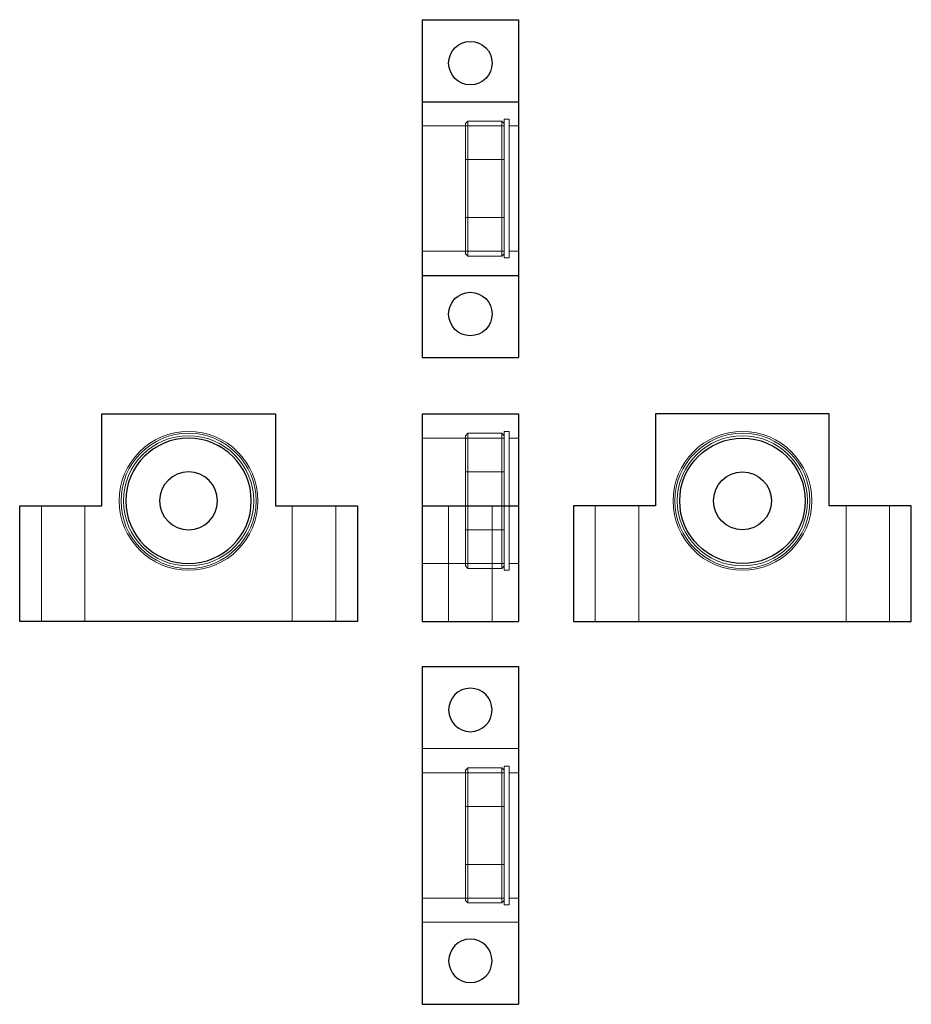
# Model space of a CAD drawing. Header units: millimetres. Extents: x 7554 to 7738, y 7763 to 7967.
import ezdxf
from ezdxf.lldxf.tags import DXFTag

# ---------------------------------------------------------------- set-up
doc = ezdxf.new("R2010")
doc.units = ezdxf.units.MM
doc.layers.add('1', color=7, linetype='CONTINUOUS', true_color=0xffffff)
tags = doc.linetypes.add('DASHED', pattern=[25.72, 12.86, -12.86]).pattern_tags.tags
tags[6:7] = [DXFTag(74, 4), DXFTag(75, 0), DXFTag(340, '0'), DXFTag(46, 0.0), DXFTag(50, 0.0), DXFTag(44, 0.0), DXFTag(45, 0.0)]
tags[4:5] = [DXFTag(74, 4), DXFTag(75, 0), DXFTag(340, '0'), DXFTag(46, 0.0), DXFTag(50, 0.0), DXFTag(44, 0.0), DXFTag(45, 0.0)]

msp = doc.modelspace()

# ---------------------------------------------------------------- linework, layer by layer
at = {"layer": '1', "color": 7, "linetype": 'Continuous'}
for p, q in [((7637.08, 7967.03), (7637.08, 7950.03)), ((7637.08, 7967.03), (7657.08, 7967.03)), ((7657.08, 7967.03), (7657.08, 7950.03)), ((7637.08, 7950.03), (7637.08, 7914.03)), ((7637.08, 7950.03), (7657.08, 7950.03)), ((7657.08, 7950.03), (7657.08, 7914.03)), ((7637.08, 7914.03), (7657.08, 7914.03)), ((7637.08, 7914.03), (7637.08, 7897.03)), ((7657.08, 7914.03), (7657.08, 7897.03)), ((7637.08, 7897.03), (7657.08, 7897.03)), ((7570.68, 7885.31), (7606.68, 7885.31)), ((7570.68, 7866.31), (7570.68, 7885.31)), ((7606.68, 7885.31), (7606.68, 7866.31)), ((7637.08, 7885.31), (7657.08, 7885.31)), ((7637.08, 7885.31), (7637.08, 7866.31)), ((7657.08, 7885.31), (7657.08, 7866.31)), ((7685.47, 7885.31), (7685.47, 7866.31)), ((7721.47, 7885.31), (7685.47, 7885.31)), ((7721.47, 7866.31), (7721.47, 7885.31)), ((7553.68, 7866.31), (7570.68, 7866.31)), ((7553.68, 7842.31), (7553.68, 7866.31)), ((7606.68, 7866.31), (7623.68, 7866.31)), ((7623.68, 7866.31), (7623.68, 7842.31)), ((7637.08, 7866.31), (7657.08, 7866.31)), ((7637.08, 7866.31), (7637.08, 7842.31)), ((7657.08, 7866.31), (7657.08, 7842.31)), ((7668.47, 7866.31), (7668.47, 7842.31)), ((7685.47, 7866.31), (7668.47, 7866.31)), ((7738.47, 7866.31), (7721.47, 7866.31)), ((7738.47, 7842.31), (7738.47, 7866.31)), ((7623.68, 7842.31), (7553.68, 7842.31)), ((7637.08, 7842.31), (7657.08, 7842.31)), ((7668.47, 7842.31), (7738.47, 7842.31)), ((7637.08, 7832.97), (7657.08, 7832.97)), ((7637.08, 7832.97), (7637.08, 7762.97)), ((7657.08, 7832.97), (7657.08, 7762.97)), ((7637.08, 7762.97), (7657.08, 7762.97))]:
    msp.add_line(p, q, dxfattribs=at)
at = {"layer": '1', "color": 8, "linetype": 'DASHED', "lineweight": 5}
for p, q in [((7655.15, 7946.41), (7654.08, 7946.41)), ((7654.08, 7946.41), (7654.08, 7932.03)), ((7655.15, 7946.41), (7655.15, 7932.03)), ((7654.08, 7945.03), (7637.08, 7945.03)), ((7646.58, 7946.03), (7646.08, 7945.53)), ((7646.08, 7932.03), (7646.08, 7945.53)), ((7653.58, 7946.03), (7646.58, 7946.03)), ((7646.58, 7946.03), (7646.58, 7918.03)), ((7654.08, 7945.53), (7653.58, 7946.03)), ((7653.58, 7932.03), (7653.58, 7946.03)), ((7657.08, 7945.03), (7655.15, 7945.03)), ((7654.08, 7938.03), (7646.08, 7938.03)), ((7646.08, 7918.53), (7646.08, 7932.03)), ((7653.58, 7918.03), (7653.58, 7932.03)), ((7654.08, 7932.03), (7654.08, 7917.64)), ((7655.15, 7932.03), (7655.15, 7917.64)), ((7646.08, 7926.03), (7654.08, 7926.03)), ((7637.08, 7919.03), (7654.08, 7919.03)), ((7646.08, 7918.53), (7646.58, 7918.03)), ((7646.58, 7918.03), (7653.58, 7918.03)), ((7653.58, 7918.03), (7654.08, 7918.53)), ((7654.08, 7917.64), (7655.15, 7917.64)), ((7655.15, 7919.03), (7657.08, 7919.03)), ((7646.58, 7881.31), (7646.08, 7880.81)), ((7653.58, 7881.31), (7646.58, 7881.31)), ((7646.58, 7853.31), (7646.58, 7881.31)), ((7654.08, 7880.81), (7653.58, 7881.31)), ((7653.58, 7853.31), (7653.58, 7881.31)), ((7655.15, 7881.69), (7654.08, 7881.69)), ((7654.08, 7881.69), (7654.08, 7852.92)), ((7655.15, 7881.69), (7655.15, 7852.92)), ((7654.08, 7880.31), (7637.08, 7880.31)), ((7646.08, 7853.81), (7646.08, 7880.81)), ((7657.08, 7880.31), (7655.15, 7880.31)), ((7654.08, 7873.31), (7646.08, 7873.31)), ((7558.18, 7866.31), (7558.18, 7842.31)), ((7567.18, 7842.31), (7567.18, 7866.31)), ((7610.18, 7866.31), (7610.18, 7842.31)), ((7619.18, 7842.31), (7619.18, 7866.31)), ((7642.58, 7866.31), (7642.58, 7842.31)), ((7651.58, 7842.31), (7651.58, 7866.31)), ((7672.97, 7866.31), (7672.97, 7842.31)), ((7681.97, 7842.31), (7681.97, 7866.31)), ((7724.97, 7866.31), (7724.97, 7842.31)), ((7733.97, 7842.31), (7733.97, 7866.31)), ((7646.08, 7861.31), (7654.08, 7861.31)), ((7637.08, 7854.31), (7654.08, 7854.31)), ((7646.08, 7853.81), (7646.58, 7853.31)), ((7646.58, 7853.31), (7653.58, 7853.31)), ((7653.58, 7853.31), (7654.08, 7853.81)), ((7654.08, 7852.92), (7655.15, 7852.92)), ((7655.15, 7854.31), (7657.08, 7854.31)), ((7637.08, 7815.97), (7657.08, 7815.97)), ((7646.58, 7811.97), (7646.08, 7811.47)), ((7653.58, 7811.97), (7646.58, 7811.97)), ((7646.58, 7797.97), (7646.58, 7811.97)), ((7654.08, 7811.47), (7653.58, 7811.97)), ((7653.58, 7811.97), (7653.58, 7783.97)), ((7655.15, 7812.35), (7654.08, 7812.35)), ((7654.08, 7783.58), (7654.08, 7812.35)), ((7655.15, 7783.58), (7655.15, 7812.35)), ((7654.08, 7810.97), (7637.08, 7810.97)), ((7646.08, 7811.47), (7646.08, 7784.47)), ((7657.08, 7810.97), (7655.15, 7810.97)), ((7654.08, 7803.97), (7646.08, 7803.97)), ((7646.58, 7783.97), (7646.58, 7797.97)), ((7646.08, 7791.97), (7654.08, 7791.97)), ((7637.08, 7784.97), (7654.08, 7784.97)), ((7646.08, 7784.47), (7646.58, 7783.97)), ((7646.58, 7783.97), (7653.58, 7783.97)), ((7653.58, 7783.97), (7654.08, 7784.47)), ((7654.08, 7783.58), (7655.15, 7783.58)), ((7655.15, 7784.97), (7657.08, 7784.97)), ((7637.08, 7779.97), (7657.08, 7779.97))]:
    msp.add_line(p, q, dxfattribs=at)
at = {"layer": '1', "color": 7, "linetype": 'Continuous'}
for centre, radius in [((7647.08, 7958.03), 4.5), ((7647.08, 7906.03), 4.5), ((7703.47, 7867.31), 13), ((7703.47, 7867.31), 6)]:
    msp.add_circle(centre, radius, dxfattribs=at)
at = {"layer": '1', "color": 8, "linetype": 'DASHED', "lineweight": 5}
for centre, radius in [((7588.68, 7867.31), 14.38), ((7588.68, 7867.31), 13.5), ((7703.47, 7867.31), 13.5)]:
    msp.add_circle(centre, radius, dxfattribs=at)
at = {"layer": '1', "color": 8, "linetype": 'DASHED', "lineweight": 5, "extrusion": (0, 0, -1)}
for centre, radius in [((-7588.68, 7867.31), 14), ((-7703.47, 7867.31), 14.38), ((-7703.47, 7867.31), 14)]:
    msp.add_circle(centre, radius, dxfattribs=at)
at = {"layer": '1', "color": 7, "linetype": 'Continuous', "extrusion": (0, 0, -1)}
for centre, radius in [((-7588.68, 7867.31), 13), ((-7588.68, 7867.31), 6), ((-7647.08, 7823.97), 4.5), ((-7647.08, 7771.97), 4.5)]:
    msp.add_circle(centre, radius, dxfattribs=at)

doc.saveas('drawing.dxf')
